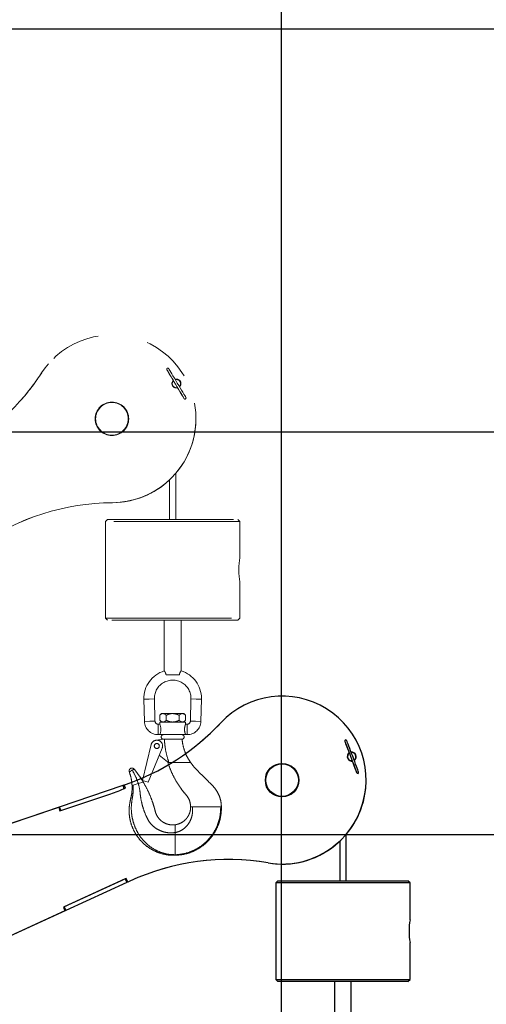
# Model space of a CAD drawing. Header units: inches. Extents: x 0.1 to 16.9, y 0.1 to 10.9.
# Tile 233 of 235: x 10 to 10.9, y 6.6 to 8.6. Entities that reach past the tile are written whole.
import ezdxf

# ---------------------------------------------------------------- set-up
doc = ezdxf.new("R2010")
doc.units = ezdxf.units.IN
doc.header["$MEASUREMENT"] = 0
doc.linetypes.add('PHANTOM', pattern=[0.5, 0.25, -0.05, 0.05, -0.05, 0.05, -0.05])
doc.layers.add('LAYER1', color=7, linetype='Continuous', lineweight=100)
doc.styles.add('SLDTEXTSTYLE0', font='TXT', dxfattribs={"width": 0.75})
doc.dimstyles.new('SLDDIMSTYLE4', dxfattribs={"dimtxt": 0.125, "dimasz": 0.13, "dimexe": 0, "dimexo": 0.0625, "dimgap": 0.03125, "dimtad": 0, "dimtih": 1, "dimtoh": 1, "dimdec": 0, "dimlfac": 15, "dimrnd": 1e-09, "dimzin": 12, "dimdsep": 46, "dimtxsty": 'SLDTEXTSTYLE0', "dimsah": 1, "dimcen": 0.09, "dimadec": 0, "dimazin": 3, "dimtfac": 1, "dimtdec": 0, "dimtofl": 0, "dimtmove": 0, "dimatfit": 3, "dimfxl": 0, "dimfrac": 2, "dimtolj": 1, "dimtzin": 12, "dimarcsym": 0})

# ---------------------------------------------------------------- blocks, each defined once
blk = doc.blocks.new('_D_20')
at = {"layer": 'LAYER1'}
for p, q in [((12.9218, 8.1644), (13.7968, 8.1644)), ((13.6718, 8.1644), (13.6718, 5.9439)), ((13.4871, 5.9185), (13.449, 5.9185)), ((13.449, 5.9185), (13.449, 5.72)), ((13.8565, 5.9185), (13.8946, 5.9185)), ((13.8946, 5.9185), (13.8946, 5.72)), ((13.449, 5.72), (13.4871, 5.72)), ((13.8946, 5.72), (13.8565, 5.72)), ((13.6718, 2.9738), (13.6718, 5.3346)), ((13.0811, 2.9738), (13.7968, 2.9738))]:
    blk.add_line(p, q, dxfattribs=at)
for points in [[(13.6718, 8.1644), (13.6518, 8.0344), (13.6918, 8.0344)], [(13.6718, 2.9738), (13.6918, 3.1038), (13.6518, 3.1038)]]:
    blk.add_solid(points, dxfattribs=at)
at = {"layer": 'LAYER1', "char_height": 0.125, "attachment_point": 1, "style": 'SLDTEXTSTYLE0'}
for s, insert in [('1978', (13.4871, 5.8812)), ('78', (13.5794, 5.6941)), ('HOOK HEIGHT', (13.1122, 5.4957))]:
    blk.add_mtext(s, dxfattribs=dict(at, insert=insert))

msp = doc.modelspace()

# ---------------------------------------------------------------- linework, layer by layer
at = {"color": 7, "linetype": 'Continuous'}
for p, q in [((10.497, 10.13837), (10.497, 2.13837)), ((5.697, 8.53837), (12.097, 8.53837)), ((5.697, 7.73837), (12.097, 7.73837)), ((5.697, 6.93837), (12.097, 6.93837))]:
    msp.add_line(p, q, dxfattribs=at)
at = {"color": 7, "linetype": 'PHANTOM', "lineweight": 18}
for p, q in [((10.03556, 7.87339), (10.03547, 7.87328)), ((10.02176, 7.85511), (10.02167, 7.855)), ((10.28257, 7.83966), (10.28305, 7.84017)), ((10.28267, 7.83977), (10.28305, 7.84017)), ((10.28299, 7.83938), (10.28299, 7.83938)), ((10.28935, 7.8256), (10.28974, 7.82515)), ((10.29548, 7.82835), (10.29548, 7.82835)), ((10.29671, 7.82915), (10.29647, 7.82981)), ((10.28708, 7.65464), (10.28717, 7.65475)), ((10.28816, 7.56396), (10.28816, 7.6559)), ((10.27566, 7.64275), (10.27566, 7.56396)), ((10.16255, 7.59742), (10.16246, 7.59731)), ((10.15275, 7.56396), (10.14858, 7.5598)), ((10.14858, 7.5598), (10.14858, 7.36813)), ((10.41525, 7.5598), (10.14858, 7.5598)), ((10.15275, 7.56396), (10.41108, 7.56396)), ((10.41525, 7.5598), (10.41108, 7.56396)), ((10.41525, 7.48688), (10.41525, 7.5598)), ((10.41525, 7.36813), (10.41525, 7.44134)), ((10.14858, 7.36813), (10.15275, 7.36396)), ((10.14858, 7.36813), (10.41525, 7.36813)), ((10.41108, 7.36396), (10.15275, 7.36396)), ((10.26525, 7.36396), (10.26525, 7.26336)), ((10.29858, 7.26336), (10.29858, 7.36396)), ((10.41108, 7.36396), (10.41525, 7.36813)), ((10.29505, 7.25555), (10.26878, 7.25555)), ((10.22477, 7.2073), (10.23518, 7.20757)), ((10.22477, 7.2073), (10.22592, 7.16322)), ((10.23518, 7.20757), (10.24559, 7.20784)), ((10.24675, 7.16376), (10.24559, 7.20784)), ((10.31823, 7.20784), (10.31708, 7.16376)), ((10.32865, 7.20757), (10.31823, 7.20784)), ((10.33906, 7.2073), (10.32865, 7.20757)), ((10.33791, 7.16322), (10.33906, 7.2073)), ((10.25968, 7.17877), (10.25625, 7.17533)), ((10.25625, 7.17533), (10.25625, 7.16537)), ((10.26266, 7.17877), (10.25968, 7.17877)), ((10.28191, 7.17877), (10.26266, 7.17877)), ((10.26908, 7.17533), (10.26908, 7.16537)), ((10.30116, 7.17877), (10.28191, 7.17877)), ((10.29475, 7.17533), (10.29475, 7.16537)), ((10.30414, 7.17877), (10.30116, 7.17877)), ((10.30758, 7.17533), (10.30414, 7.17877)), ((10.30758, 7.17533), (10.30758, 7.16537)), ((10.22592, 7.16322), (10.23633, 7.16349)), ((10.23633, 7.16349), (10.24675, 7.16376)), ((10.25625, 7.15776), (10.25291, 7.15776)), ((10.25291, 7.14735), (10.25291, 7.15776)), ((10.25625, 7.16537), (10.25968, 7.16193)), ((10.25625, 7.16193), (10.25625, 7.15776)), ((10.25625, 7.16193), (10.30758, 7.16193)), ((10.30414, 7.16193), (10.30758, 7.16537)), ((10.31092, 7.15776), (10.30752, 7.15776)), ((10.30758, 7.15762), (10.30758, 7.16193)), ((10.31092, 7.14735), (10.31092, 7.15776)), ((10.32749, 7.16349), (10.31708, 7.16376)), ((10.33791, 7.16322), (10.32749, 7.16349)), ((10.25291, 7.13693), (10.25291, 7.14735)), ((10.25291, 7.13693), (10.25625, 7.13693)), ((10.30758, 7.13693), (10.25625, 7.13693)), ((10.30758, 7.13693), (10.31092, 7.13693)), ((10.31092, 7.13693), (10.31092, 7.14735)), ((10.22179, 7.04555), (10.2392, 7.11706)), ((10.24893, 7.12577), (10.26398, 7.12771)), ((10.26375, 7.12771), (10.26398, 7.12771)), ((10.26398, 7.12771), (10.26497, 7.12771)), ((10.26497, 7.12771), (10.2995, 7.12771)), ((10.26104, 7.10989), (10.23299, 7.04283)), ((10.27182, 7.08324), (10.25525, 7.09603)), ((10.25293, 7.08974), (10.25335, 7.09149)), ((10.2739, 7.08324), (10.27182, 7.08324)), ((10.27194, 7.08327), (10.27241, 7.08136)), ((10.27232, 7.08163), (10.2857, 7.08163)), ((10.31578, 7.08163), (10.31736, 7.08163)), ((10.19952, 7.06501), (10.19831, 7.06432)), ((10.2018, 7.06631), (10.19952, 7.06501)), ((10.21361, 7.03985), (10.20316, 7.0367)), ((10.22344, 7.04281), (10.21361, 7.03985)), ((10.23299, 7.04283), (10.22179, 7.04555)), ((10.20316, 7.0367), (10.20123, 7.03612)), ((10.31763, 6.99334), (10.32127, 6.99334)), ((10.32759, 6.99334), (10.37725, 6.99334)), ((10.37725, 6.99334), (10.37823, 6.99334)), ((10.37823, 6.99334), (10.37874, 6.99334)), ((10.28707, 6.94251), (10.28707, 6.958)), ((10.28707, 6.89844), (10.28707, 6.8973))]:
    msp.add_line(p, q, dxfattribs=at)
at = {"color": 7, "linetype": 'Continuous', "lineweight": 25}
for p, q in [((10.3944, 7.17616), (10.3943, 7.17608)), ((10.37764, 7.16056), (10.37753, 7.16047)), ((10.63181, 7.10005), (10.63237, 7.10047)), ((10.63193, 7.10015), (10.63237, 7.10047)), ((10.63218, 7.09971), (10.63218, 7.09971)), ((10.64256, 7.08667), (10.64256, 7.08667)), ((10.18337, 7.03639), (10.19, 7.03863)), ((10.19002, 7.03857), (10.19, 7.03863)), ((10.05705, 6.99377), (10.18337, 7.03639)), ((10.05814, 6.98574), (10.15885, 7.01972)), ((10.18567, 7.02958), (10.18337, 7.03639)), ((10.18589, 7.03715), (10.18579, 7.03707)), ((10.18589, 7.03715), (10.18596, 7.03717)), ((10.18812, 7.03056), (10.18589, 7.03715)), ((9.78305, 6.90131), (10.05699, 6.99375)), ((9.78516, 6.90194), (10.05563, 6.9932)), ((10.05563, 6.9932), (10.05814, 6.98574)), ((10.05699, 6.99375), (10.05705, 6.99377)), ((10.05953, 6.98621), (10.05699, 6.99375)), ((10.05959, 6.98623), (10.05705, 6.99377)), ((10.6136, 6.92535), (10.6136, 6.84657)), ((10.6261, 6.84657), (10.6261, 6.93848)), ((10.60191, 6.91531), (10.60202, 6.91539)), ((10.60412, 6.91707), (10.60422, 6.91715)), ((10.47155, 6.88233), (10.47144, 6.88225)), ((10.18958, 6.85146), (10.06477, 6.79422)), ((10.18779, 6.85061), (10.06661, 6.79503)), ((10.19113, 6.84333), (10.06995, 6.78776)), ((10.18948, 6.85138), (10.18779, 6.85061)), ((10.18948, 6.85138), (10.18779, 6.85061)), ((10.18779, 6.85061), (10.18779, 6.85061)), ((10.18779, 6.85061), (10.19113, 6.84333)), ((10.18958, 6.85146), (10.18948, 6.85138)), ((10.19276, 6.84423), (10.18948, 6.85138)), ((10.19276, 6.84423), (10.18948, 6.85138)), ((10.19286, 6.84431), (10.18958, 6.85146)), ((10.19654, 6.84596), (10.19276, 6.84423)), ((10.19654, 6.84596), (10.19276, 6.84423)), ((10.19286, 6.84431), (10.19276, 6.84423)), ((10.19665, 6.84605), (10.19286, 6.84431)), ((10.19665, 6.84605), (10.19654, 6.84596)), ((10.49068, 6.84657), (10.48652, 6.84241)), ((10.48652, 6.84241), (10.48652, 6.65074)), ((10.75318, 6.84241), (10.48652, 6.84241)), ((10.49068, 6.84657), (10.74902, 6.84657)), ((10.75318, 6.84241), (10.74902, 6.84657)), ((10.75318, 6.76949), (10.75318, 6.84241)), ((10.06989, 6.78773), (9.7857, 6.6574)), ((10.06794, 6.78699), (9.78748, 6.65836)), ((10.06805, 6.78707), (9.78759, 6.65845)), ((10.06477, 6.79422), (10.06805, 6.78707)), ((10.06655, 6.795), (10.06478, 6.79419)), ((10.06661, 6.79503), (10.06655, 6.795)), ((10.06655, 6.795), (10.06989, 6.78773)), ((10.06661, 6.79503), (10.06995, 6.78776)), ((10.06805, 6.78707), (10.06794, 6.78699)), ((10.06995, 6.78776), (10.06989, 6.78773)), ((10.75318, 6.65074), (10.75318, 6.72395)), ((10.48652, 6.65074), (10.49068, 6.64657)), ((10.48652, 6.65074), (10.75318, 6.65074)), ((10.74902, 6.64657), (10.49068, 6.64657)), ((10.60318, 6.64657), (10.60318, 6.54597)), ((10.63652, 6.54597), (10.63652, 6.64657)), ((10.74902, 6.64657), (10.75318, 6.65074))]:
    msp.add_line(p, q, dxfattribs=at)
at = {"color": 7, "linetype": 'PHANTOM', "lineweight": 18, "flags": 128}
for points in [[(10.02167, 7.855), (10.02889, 7.86521), (10.03547, 7.87328)], [(10.27037, 7.86142), (10.27063, 7.86099), (10.2714, 7.8597), (10.27266, 7.85759), (10.27437, 7.85473), (10.27647, 7.8512), (10.27891, 7.84711), (10.28161, 7.84259), (10.28448, 7.83777), (10.28745, 7.8328), (10.29042, 7.82783), (10.29329, 7.82301), (10.29599, 7.81849), (10.29843, 7.8144), (10.30053, 7.81087), (10.30224, 7.80801), (10.3035, 7.8059), (10.30427, 7.80461), (10.30453, 7.80417)], [(10.27037, 7.86142), (10.2706, 7.86103), (10.2713, 7.85986), (10.27244, 7.85796), (10.27399, 7.85536), (10.27591, 7.85214), (10.27814, 7.8484), (10.28063, 7.84422), (10.28331, 7.83974)], [(10.30811, 7.80631), (10.30785, 7.80674), (10.30708, 7.80803), (10.30582, 7.81014), (10.30411, 7.813), (10.30201, 7.81653), (10.29957, 7.82062), (10.29687, 7.82514), (10.29399, 7.82996), (10.29103, 7.83493), (10.28806, 7.8399), (10.28519, 7.84472), (10.28249, 7.84925), (10.28005, 7.85333), (10.27794, 7.85686), (10.27624, 7.85972), (10.27498, 7.86183), (10.27421, 7.86312), (10.27395, 7.86356)], [(10.28104, 7.83702), (10.28248, 7.83955), (10.28305, 7.84018)], [(10.28104, 7.83702), (10.28248, 7.83954), (10.28276, 7.83987)], [(10.29165, 7.82576), (10.29432, 7.82129), (10.2968, 7.81713), (10.29902, 7.8134), (10.30093, 7.8102), (10.30247, 7.80762), (10.3036, 7.80572), (10.3043, 7.80456), (10.30453, 7.80417)]]:
    msp.add_lwpolyline(points, dxfattribs=at)
at = {"color": 7, "linetype": 'Continuous', "lineweight": 25, "flags": 128}
for points in [[(10.37753, 7.16047), (10.38641, 7.16927), (10.3943, 7.17608)], [(10.62357, 7.12361), (10.62375, 7.12313), (10.62429, 7.12173), (10.62516, 7.11943), (10.62634, 7.11632), (10.6278, 7.11248), (10.6295, 7.10803), (10.63137, 7.10311), (10.63336, 7.09786), (10.63542, 7.09245), (10.63748, 7.08704), (10.63947, 7.08179), (10.64135, 7.07687), (10.64304, 7.07242), (10.6445, 7.06858), (10.64568, 7.06547), (10.64656, 7.06317), (10.64709, 7.06177), (10.64727, 7.06129)], [(10.62357, 7.12361), (10.62373, 7.12318), (10.62422, 7.12191), (10.62501, 7.11983), (10.62608, 7.11701), (10.62741, 7.11351), (10.62896, 7.10943), (10.63069, 7.10489), (10.63255, 7.1)], [(10.65117, 7.06278), (10.65099, 7.06325), (10.65045, 7.06465), (10.64958, 7.06695), (10.64839, 7.07007), (10.64693, 7.07391), (10.64524, 7.07835), (10.64337, 7.08328), (10.64137, 7.08852), (10.63932, 7.09393), (10.63726, 7.09934), (10.63526, 7.10459), (10.63339, 7.10951), (10.6317, 7.11396), (10.63024, 7.1178), (10.62905, 7.12091), (10.62818, 7.12321), (10.62765, 7.12461), (10.62747, 7.12509)], [(10.62984, 7.09772), (10.6317, 7.09996), (10.63237, 7.10048)], [(10.62984, 7.09772), (10.6317, 7.09996), (10.63203, 7.10023)], [(10.63608, 7.08496), (10.63622, 7.08471), (10.63635, 7.08452)], [(10.63834, 7.08479), (10.64019, 7.07992), (10.64191, 7.0754), (10.64345, 7.07134), (10.64477, 7.06786), (10.64584, 7.06505), (10.64663, 7.06298), (10.64711, 7.06172), (10.64727, 7.06129)], [(10.6439, 7.08725), (10.64386, 7.08762), (10.64379, 7.08794)], [(10.6136, 6.92534), (10.61084, 6.9228), (10.60202, 6.91539)]]:
    msp.add_lwpolyline(points, dxfattribs=at)
at = {"color": 7, "linetype": 'PHANTOM', "lineweight": 18}
for centre, radius in [((10.16127, 7.76396), 0.03333), ((10.16127, 7.76396), 0.03233), ((10.2504, 7.11434), 0.005)]:
    msp.add_circle(centre, radius, dxfattribs=at)
at = {"color": 7, "linetype": 'Continuous', "lineweight": 25}
for radius in [0.03333, 0.03233]:
    msp.add_circle((10.49921, 7.04657), radius, dxfattribs=at)
at = {"color": 7, "linetype": 'PHANTOM', "lineweight": 18}
for centre, radius, start, end in [((10.16136, 7.76407), 0.16666, 270.41226, 146.8901), ((10.27216, 7.86249), 0.00208, 30.8236, 210.8236), ((9.63048, 8.11026), 0.46712, 298.64552, 326.89206), ((9.63039, 8.11015), 0.46712, 319.01061, 326.89212), ((10.28924, 7.83386), 0.00833, 138.52661, 271.09899), ((10.28924, 7.83387), 0.00833, 135.29845, 286.34874), ((10.28933, 7.83397), 0.00883, 313.60817, 108.03902), ((10.28924, 7.83386), 0.00883, 318.04714, 107.16811), ((10.28924, 7.83386), 0.00883, 319.01818, 107.16962), ((10.28924, 7.83387), 0.00833, 315.30376, 106.34343), ((10.28933, 7.83397), 0.00883, 159.79289, 286.30278), ((10.30632, 7.80524), 0.00208, 210.8236, 30.8236), ((10.16138, 7.76404), 0.16663, 319.53646, 10.7466), ((10.1613, 7.76394), 0.16663, 270.40042, 319.00977), ((10.1613, 7.76394), 0.16663, 270.40063, 313.33966), ((10.16576, 7.12629), 0.47103, 90.40092, 124.63666), ((10.16576, 7.12629), 0.47103, 90.40101, 124.63663), ((10.16585, 7.1264), 0.47103, 90.40101, 124.63663), ((10.54753, 7.46396), 0.13425, 170.17224, 189.70143), ((10.28191, 7.2088), 0.05717, 106.90237, 181.5), ((10.28191, 7.2088), 0.05717, 0, 73.112), ((10.28191, 7.2088), 0.03633, 358.5, 180), ((10.28191, 7.2088), 0.03633, 180, 181.5), ((10.28191, 7.2088), 0.05717, 358.5, 0), ((10.25291, 7.16393), 0.027, 181.5, 270), ((10.25291, 7.16393), 0.00616, 181.5, 270), ((10.23172, 7.14735), 0.02664, 336.98645, 23.01355), ((10.31092, 7.16393), 0.00616, 270, 358.5), ((10.31092, 7.16393), 0.027, 270, 358.5), ((10.26375, 7.13232), 0.00461, 90, 270), ((10.30008, 7.13232), 0.00461, 270, 90), ((10.2504, 7.11434), 0.01153, 337.2994, 166.31497), ((10.25212, 7.08994), 0.000833, 287.78734, 346.31497), ((10.20112, 7.06486), 0.00571, 39.08048, 200.35662), ((10.20112, 7.06486), 0.00161, 65.04347, 174.39364)]:
    msp.add_arc(centre, radius, start, end, dxfattribs=at)
at = {"color": 7, "linetype": 'Continuous', "lineweight": 25}
for centre, radius, start, end in [((10.49931, 7.04666), 0.16666, 260.41226, 136.8901), ((10.03661, 7.47978), 0.46712, 288.64552, 316.89206), ((10.03651, 7.47969), 0.46712, 309.01061, 316.89212), ((10.62552, 7.12435), 0.00208, 20.8236, 200.8236), ((10.63748, 7.09328), 0.00883, 149.79289, 276.30278), ((10.63737, 7.09319), 0.00833, 128.52661, 261.09899), ((10.63737, 7.09319), 0.00833, 125.29775, 276.34945), ((10.63747, 7.09328), 0.00883, 303.60646, 98.04073), ((10.63737, 7.09319), 0.00883, 308.04714, 97.16919), ((10.63737, 7.09319), 0.00883, 309.01818, 97.1713), ((10.63737, 7.09319), 0.00833, 305.3027, 96.34449), ((10.64922, 7.06204), 0.00208, 200.8236, 20.8236), ((10.49933, 7.04663), 0.16664, 319.53075, 0.74627), ((9.98837, 7.52494), 0.5332, 288.64568, 292.00008), ((10.49923, 7.04655), 0.16663, 260.40042, 309.00977), ((10.49923, 7.04655), 0.16663, 260.40037, 308.03886), ((10.3929, 6.41781), 0.47103, 80.40092, 114.63666), ((10.3929, 6.41781), 0.47103, 80.40101, 114.63663), ((10.393, 6.4179), 0.47103, 80.40101, 114.63663), ((10.88546, 6.74657), 0.13425, 170.17224, 189.70143)]:
    msp.add_arc(centre, radius, start, end, dxfattribs=at)
at = {"color": 7, "linetype": 'PHANTOM', "lineweight": 18}
for points, knots in [([(10.28932, 7.82553), (10.28931, 7.82553), (10.28923, 7.82553), (10.28956, 7.82553), (10.29024, 7.82559), (10.29097, 7.82567), (10.29145, 7.82584), (10.29152, 7.82586)], [0, 0, 0, 0, 0.0597611, 0.3395834, 0.626191, 0.9504719, 1, 1, 1, 1]), ([(10.26878, 7.25555), (10.26857, 7.25653), (10.26816, 7.25849), (10.26697, 7.26086), (10.2659, 7.26259), (10.26524, 7.26348), (10.26531, 7.26339), (10.26533, 7.26336)], [0, 0, 0, 0, 0.2119295, 0.4229533, 0.6536657, 0.8985732, 1, 1, 1, 1]), ([(10.29849, 7.26336), (10.29851, 7.26338), (10.29854, 7.26342), (10.29784, 7.26246), (10.29671, 7.26062), (10.29556, 7.25818), (10.29519, 7.25629), (10.29505, 7.25555)], [0, 0, 0, 0, 0.1328774, 0.3601721, 0.5950413, 0.8401551, 1, 1, 1, 1]), ([(10.25625, 7.17533), (10.25712, 7.17613), (10.25891, 7.17777), (10.26113, 7.1787), (10.26239, 7.17876), (10.26266, 7.17877)], [0, 0, 0, 0, 0.4323846, 0.879553, 1, 1, 1, 1]), ([(10.26266, 7.17877), (10.26379, 7.17857), (10.26603, 7.17818), (10.26807, 7.17627), (10.26908, 7.17533)], [0, 0, 0, 0, 0.5039993, 1, 1, 1, 1]), ([(10.26908, 7.17533), (10.27017, 7.17585), (10.27265, 7.17702), (10.27678, 7.17832), (10.28004, 7.17876), (10.28177, 7.17877), (10.28191, 7.17877)], [0, 0, 0, 0, 0.2702358, 0.6134495, 0.9669213, 1, 1, 1, 1]), ([(10.28191, 7.17877), (10.28474, 7.17846), (10.28922, 7.17797), (10.29326, 7.17604), (10.29475, 7.17533)], [0, 0, 0, 0, 0.631918, 1, 1, 1, 1]), ([(10.29475, 7.17533), (10.29562, 7.17613), (10.29741, 7.17777), (10.29963, 7.1787), (10.30089, 7.17876), (10.30116, 7.17877)], [0, 0, 0, 0, 0.4323846, 0.879553, 1, 1, 1, 1]), ([(10.30116, 7.17877), (10.30229, 7.17857), (10.30453, 7.17818), (10.30657, 7.17627), (10.30758, 7.17533)], [0, 0, 0, 0, 0.5039993, 1, 1, 1, 1]), ([(10.26266, 7.16193), (10.26153, 7.16213), (10.25929, 7.16252), (10.25726, 7.16442), (10.25625, 7.16537)], [0, 0, 0, 0, 0.5039993, 1, 1, 1, 1]), ([(10.26908, 7.16537), (10.2682, 7.16456), (10.26641, 7.16293), (10.2642, 7.162), (10.26293, 7.16194), (10.26266, 7.16193)], [0, 0, 0, 0, 0.4323846, 0.879553, 1, 1, 1, 1]), ([(10.28191, 7.16193), (10.28177, 7.16193), (10.28009, 7.16194), (10.27683, 7.16236), (10.27269, 7.16366), (10.27017, 7.16485), (10.26908, 7.16537)], [0, 0, 0, 0, 0.0330782, 0.3753818, 0.7297681, 1, 1, 1, 1]), ([(10.29475, 7.16537), (10.29326, 7.16466), (10.28922, 7.16273), (10.28474, 7.16224), (10.28191, 7.16193)], [0, 0, 0, 0, 0.368082, 1, 1, 1, 1]), ([(10.30116, 7.16193), (10.30003, 7.16213), (10.29779, 7.16252), (10.29576, 7.16442), (10.29475, 7.16537)], [0, 0, 0, 0, 0.5039993, 1, 1, 1, 1]), ([(10.30758, 7.16537), (10.3067, 7.16456), (10.30491, 7.16293), (10.3027, 7.162), (10.30143, 7.16194), (10.30116, 7.16193)], [0, 0, 0, 0, 0.4323846, 0.879553, 1, 1, 1, 1]), ([(10.30758, 7.13693), (10.30754, 7.13704), (10.30745, 7.13725), (10.30682, 7.13889), (10.30607, 7.14137), (10.30544, 7.14461), (10.3053, 7.14812), (10.30565, 7.1514), (10.30633, 7.15426), (10.30706, 7.15647), (10.30755, 7.1577), (10.30753, 7.15764), (10.30752, 7.15762)], [0, 0, 0, 0, 0.1016251, 0.2030805, 0.3090053, 0.419739, 0.5252645, 0.6232476, 0.7233265, 0.8313809, 0.9416033, 1, 1, 1, 1]), ([(10.2739, 7.08324), (10.2733, 7.08511), (10.27031, 7.09448), (10.26695, 7.10931), (10.26577, 7.12244), (10.2653, 7.12771)], [0, 0, 0, 0, 0.1298092, 0.6501411, 1, 1, 1, 1]), ([(10.2995, 7.12771), (10.29998, 7.12772), (10.30055, 7.12773), (10.30048, 7.12773), (10.30047, 7.12773)], [0, 0, 0, 0, 0.83321793, 1, 1, 1, 1]), ([(10.31753, 7.08138), (10.31525, 7.08492), (10.31072, 7.09198), (10.30575, 7.10355), (10.3021, 7.11558), (10.30103, 7.12388), (10.30049, 7.12803)], [0, 0, 0, 0, 0.2510828, 0.5007526, 0.7500557, 1, 1, 1, 1]), ([(10.27232, 7.08163), (10.27439, 7.07575), (10.27851, 7.06399), (10.28694, 7.04723), (10.29564, 7.03356), (10.30376, 7.02252), (10.31135, 7.01443), (10.31664, 7.0044), (10.3173, 6.99703), (10.31763, 6.99334)], [0, 0, 0, 0, 0.1859381, 0.3721076, 0.5589883, 0.6696899, 0.7807483, 0.8901704, 1, 1, 1, 1]), ([(10.2857, 7.08163), (10.28652, 7.08163), (10.29064, 7.08163), (10.29777, 7.08163), (10.30699, 7.08163), (10.31284, 7.08163), (10.31578, 7.08163)], [0, 0, 0, 0, 0.0803246, 0.4017599, 0.7004097, 1, 1, 1, 1]), ([(10.31736, 7.08163), (10.32051, 7.07756), (10.32684, 7.06938), (10.3382, 7.05875), (10.34905, 7.04759), (10.35947, 7.03763), (10.36824, 7.02764), (10.37399, 7.01696), (10.37783, 7.00543), (10.37843, 6.99738), (10.37874, 6.99334)], [0, 0, 0, 0, 0.1396954, 0.2807128, 0.4217505, 0.5627882, 0.6726188, 0.7814317, 0.8902269, 1, 1, 1, 1]), ([(10.19656, 7.06332), (10.19634, 7.0632), (10.19588, 7.06293), (10.1958, 7.06289), (10.19576, 7.06287)], [0, 0, 0, 0, 0.4694786, 1, 1, 1, 1]), ([(10.19576, 7.06287), (10.19719, 7.0585), (10.20004, 7.04979), (10.20084, 7.04067), (10.20123, 7.03612)], [0, 0, 0, 0, 0.5014437, 1, 1, 1, 1]), ([(10.19831, 7.06432), (10.19799, 7.06414), (10.19732, 7.06376), (10.19682, 7.06347), (10.19656, 7.06332)], [0, 0, 0, 0, 0.4799541, 1, 1, 1, 1]), ([(10.20555, 7.06846), (10.20554, 7.06845), (10.20551, 7.06843), (10.20528, 7.0683), (10.20492, 7.0681), (10.20428, 7.06773), (10.20325, 7.06714), (10.20228, 7.06659), (10.2018, 7.06631)], [0, 0, 0, 0, 0.12806197, 0.25055436, 0.38329979, 0.50081178, 0.74980063, 1, 1, 1, 1]), ([(10.2018, 7.06631), (10.20439, 7.06152), (10.209, 7.05299), (10.21221, 7.04385), (10.21361, 7.03985)], [0, 0, 0, 0, 0.5622041, 1, 1, 1, 1]), ([(10.22344, 7.04281), (10.22161, 7.04576), (10.21794, 7.05164), (10.21189, 7.06018), (10.20766, 7.0657), (10.20555, 7.06846)], [0, 0, 0, 0, 0.3346485, 0.6679205, 1, 1, 1, 1]), ([(10.20555, 7.06846), (10.20915, 7.06384), (10.21557, 7.0556), (10.22104, 7.04671), (10.22344, 7.04281)], [0, 0, 0, 0, 0.560615, 1, 1, 1, 1]), ([(10.28707, 6.94251), (10.28295, 6.94217), (10.27486, 6.94149), (10.26296, 6.94379), (10.2521, 6.94833), (10.24265, 6.95511), (10.23491, 6.96378), (10.22934, 6.97483), (10.22444, 6.98698), (10.22056, 7.00022), (10.2178, 7.01348), (10.21701, 7.0269), (10.21475, 7.03551), (10.21361, 7.03985)], [0, 0, 0, 0, 0.0892371, 0.1754188, 0.2596092, 0.3427687, 0.4256177, 0.5088721, 0.6096621, 0.7096002, 0.8075048, 0.9029053, 1, 1, 1, 1]), ([(10.28707, 6.958), (10.28522, 6.95782), (10.28173, 6.95746), (10.27553, 6.95801), (10.26936, 6.95965), (10.26372, 6.96246), (10.25823, 6.9663), (10.25293, 6.97182), (10.24935, 6.97821), (10.24751, 6.9835), (10.24644, 6.98809), (10.24482, 6.99384), (10.24224, 7.00218), (10.23816, 7.01336), (10.23198, 7.0276), (10.22645, 7.03746), (10.22344, 7.04281)], [0, 0, 0, 0, 0.04822771, 0.09082527, 0.1609855, 0.21276925, 0.2536384, 0.33470282, 0.40917377, 0.44210079, 0.47980396, 0.53153209, 0.59723317, 0.7065476, 0.84073373, 1, 1, 1, 1]), ([(10.28707, 6.8973), (10.28166, 6.89742), (10.27091, 6.89766), (10.25527, 6.90166), (10.24064, 6.90816), (10.2274, 6.91727), (10.21593, 6.92861), (10.20712, 6.94125), (10.2009, 6.95443), (10.19699, 6.9676), (10.1952, 6.98118), (10.1954, 6.99498), (10.19819, 7.00853), (10.20137, 7.02213), (10.20128, 7.03145), (10.20123, 7.03612)], [0, 0, 0, 0, 0.0840363, 0.1669502, 0.2494237, 0.332268, 0.4157533, 0.4993719, 0.5708284, 0.6417688, 0.7124854, 0.7834863, 0.8553111, 0.9276593, 1, 1, 1, 1]), ([(10.28707, 6.89844), (10.2819, 6.89869), (10.27159, 6.89917), (10.25666, 6.90349), (10.24275, 6.91026), (10.23024, 6.91955), (10.21948, 6.93099), (10.21139, 6.94369), (10.20558, 6.95673), (10.20177, 6.96969), (10.19979, 6.983), (10.19952, 6.99647), (10.20151, 7.00977), (10.20383, 7.02312), (10.20338, 7.03216), (10.20316, 7.0367)], [0, 0, 0, 0, 0.0827272, 0.1647341, 0.2466817, 0.3293041, 0.4128317, 0.4968484, 0.56902, 0.6408514, 0.712386, 0.7838648, 0.8555631, 0.9275887, 1, 1, 1, 1]), ([(10.31763, 6.99366), (10.31747, 6.9909), (10.31719, 6.98598), (10.31508, 6.97972), (10.31282, 6.97528), (10.3104, 6.97169), (10.30733, 6.96808), (10.3027, 6.96402), (10.29733, 6.96094), (10.29189, 6.95891), (10.28873, 6.95832), (10.28707, 6.958)], [0, 0, 0, 0, 0.1612532, 0.2880394, 0.3833734, 0.4527938, 0.5412634, 0.6606309, 0.812144, 0.9011353, 1, 1, 1, 1]), ([(10.37725, 6.99334), (10.37707, 6.98789), (10.37672, 6.97703), (10.37262, 6.9612), (10.36605, 6.94632), (10.35692, 6.93276), (10.34564, 6.92103), (10.3326, 6.9115), (10.31828, 6.90444), (10.30298, 6.89974), (10.29239, 6.89888), (10.28707, 6.89844)], [0, 0, 0, 0, 0.112722, 0.2243207, 0.3358509, 0.4481085, 0.5607215, 0.671069, 0.7806203, 0.8899233, 1, 1, 1, 1]), ([(10.32127, 6.99334), (10.32144, 6.9899), (10.32178, 6.98316), (10.31983, 6.97334), (10.31623, 6.96439), (10.31094, 6.95643), (10.30414, 6.94988), (10.29609, 6.94486), (10.29007, 6.9433), (10.28707, 6.94251)], [0, 0, 0, 0, 0.153248, 0.300377, 0.4430287, 0.5819394, 0.7236217, 0.8621787, 1, 1, 1, 1]), ([(10.37874, 6.99334), (10.37857, 6.98781), (10.37822, 6.97679), (10.37407, 6.96073), (10.3674, 6.94564), (10.35812, 6.9319), (10.34664, 6.92002), (10.33337, 6.91038), (10.31881, 6.90325), (10.30324, 6.89854), (10.29247, 6.89771), (10.28707, 6.8973)], [0, 0, 0, 0, 0.1126359, 0.2241475, 0.3356058, 0.4478223, 0.5604271, 0.6707975, 0.7803994, 0.8897895, 1, 1, 1, 1]), ([(10.32127, 6.99334), (10.32162, 6.99334), (10.32231, 6.99334), (10.32403, 6.99336), (10.32586, 6.99332), (10.32707, 6.99334), (10.32759, 6.99334)], [0, 0, 0, 0, 0.2678316, 0.5357459, 0.7990421, 1, 1, 1, 1]), ([(10.28707, 6.94251), (10.28707, 6.93967), (10.28707, 6.93194), (10.28707, 6.92056), (10.28707, 6.90863), (10.28707, 6.90186), (10.28707, 6.89844)], [0, 0, 0, 0, 0.1852954, 0.5027189, 0.7492467, 1, 1, 1, 1])]:
    msp.add_open_spline(points, degree=3, knots=knots, dxfattribs=at)
at = {"color": 7, "linetype": 'Continuous', "lineweight": 25}
msp.add_open_spline([(10.636, 7.08497), (10.63599, 7.08497), (10.63592, 7.08498), (10.63623, 7.08493), (10.63692, 7.08487), (10.63765, 7.08482), (10.63816, 7.0849), (10.63822, 7.08492)], degree=3, knots=[0, 0, 0, 0, 0.0597611, 0.3395834, 0.626191, 0.9504719, 1, 1, 1, 1], dxfattribs=at)

# ---------------------------------------------------------------- dimensions: what is measured, and where the dimension line sits
at = {"layer": 'LAYER1'}
dim = msp.add_linear_dim(base=(13.6718, 2.97379), p1=(9.26678, 8.16436), p2=(8.03033, 2.97379), angle=90, text='<>\\PHOOK HEIGHT', dimstyle='SLDDIMSTYLE4', dxfattribs=at)
dim.commit()
dim.dimension.update_dxf_attribs({"geometry": '_D_20', "text_midpoint": (13.6718, 5.63922), "dimtype": 160})

doc.saveas('drawing.dxf')
